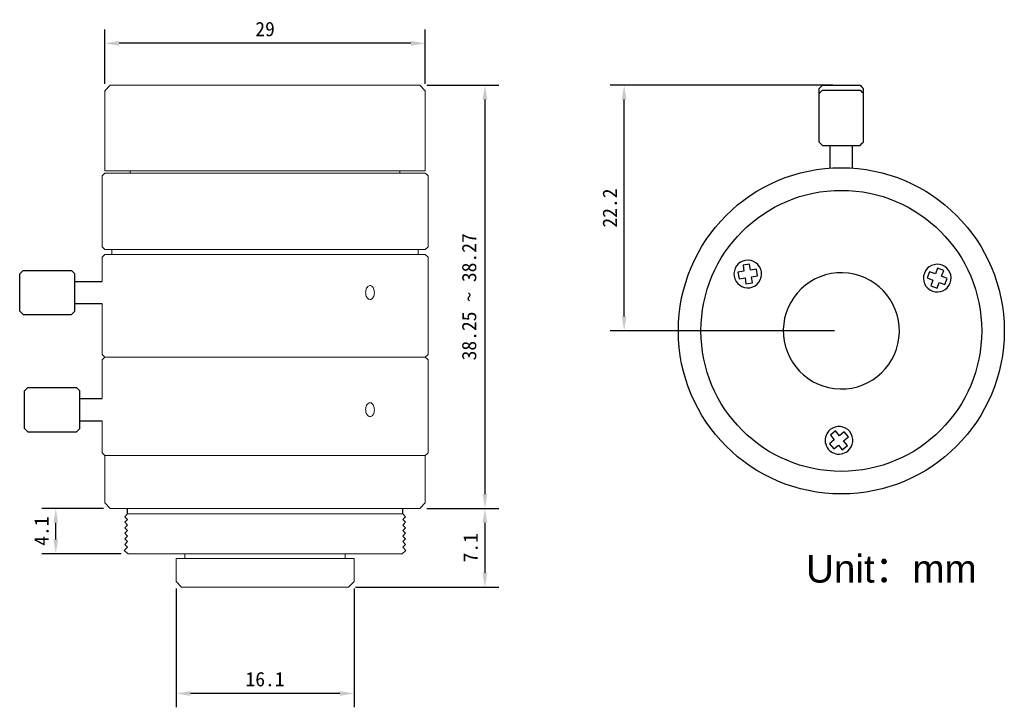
# Model space of a CAD drawing. Header units: millimetres. Extents: x 328.8 to 417.9, y 132.7 to 194.9.
import ezdxf

# ---------------------------------------------------------------- set-up
doc = ezdxf.new("R2010")
doc.units = ezdxf.units.MM
doc.layers.add('5-标注', color=4, linetype='Continuous', lineweight=18)
doc.layers.add('前组镜筒', color=3, linetype='Continuous')
doc.styles.get("Standard").update_dxf_attribs({"font": 'txt.shx'})
doc.styles.add('Textstil32', font='arial.ttf')
doc.dimstyles.new('ISO-25', dxfattribs={"dimtxt": 1.3, "dimasz": 1.3, "dimexe": 1.25, "dimexo": 0.625, "dimtad": 1, "dimdsep": 46, "dimtxsty": 'Standard', "dimcen": 2.5, "dimadec": 0, "dimazin": 0, "dimtfac": 1, "dimtmove": 0, "dimatfit": 3, "dimfxl": 1, "dimarcsym": 0})

# ---------------------------------------------------------------- blocks, each defined once
blk = doc.blocks.new('*D5')
at = {"layer": '5-标注', "color": 0, "linetype": 'Continuous', "lineweight": -2}
for p, q in [((365.652, 150.689), (372.169, 150.689)), ((370.919, 149.389), (370.919, 144.869)), ((359.202, 143.569), (372.169, 143.569))]:
    blk.add_line(p, q, dxfattribs=at)
at = {"layer": '5-标注', "color": 0}
for points in [[(371.136, 149.389), (370.703, 149.389), (370.919, 150.689)], [(370.703, 144.869), (371.136, 144.869), (370.919, 143.569)]]:
    blk.add_solid(points, dxfattribs=at)
at = {"layer": 'Defpoints', "color": 0}
for p in [(365.027, 150.689), (358.577, 143.569), (370.919, 143.569)]:
    blk.add_point(p, dxfattribs=at)
at = {"layer": '5-标注', "color": 0, "insert": (369.633, 147.129), "char_height": 1.3, "attachment_point": 5, "rotation": 90}
blk.add_mtext('{\\fFangSong|b0|i0|c134|p49;7.1}', dxfattribs=at)
blk = doc.blocks.new('*D6')
at = {"layer": '5-标注', "color": 0, "linetype": 'Continuous', "lineweight": -2}
for p, q in [((336.402, 150.689), (330.843, 150.689)), ((332.093, 147.889), (332.093, 149.389)), ((338.012, 146.589), (330.843, 146.589))]:
    blk.add_line(p, q, dxfattribs=at)
at = {"layer": '5-标注', "color": 0}
for points in [[(332.31, 149.389), (331.876, 149.389), (332.093, 150.689)], [(331.876, 147.889), (332.31, 147.889), (332.093, 146.589)]]:
    blk.add_solid(points, dxfattribs=at)
at = {"layer": 'Defpoints', "color": 0}
for p in [(332.093, 150.689), (337.027, 150.689), (338.637, 146.589)]:
    blk.add_point(p, dxfattribs=at)
at = {"layer": '5-标注', "color": 0, "insert": (330.807, 148.639), "char_height": 1.3, "attachment_point": 5, "rotation": 90}
blk.add_mtext('{\\fFangSong|b0|i0|c134|p49;4.1}', dxfattribs=at)
blk = doc.blocks.new('*D7')
at = {"color": 0, "lineweight": -2}
for p, q in [((336.527, 189.064), (336.527, 193.977)), ((365.527, 189.064), (365.527, 193.977)), ((364.227, 192.727), (337.827, 192.727))]:
    blk.add_line(p, q, dxfattribs=at)
at = {"color": 0}
for points in [[(337.827, 192.943), (337.827, 192.51), (336.527, 192.727)], [(364.227, 192.51), (364.227, 192.943), (365.527, 192.727)]]:
    blk.add_solid(points, dxfattribs=at)
at = {"layer": 'Defpoints', "color": 0}
for p in [(336.527, 192.727), (336.527, 188.439), (365.527, 188.439)]:
    blk.add_point(p, dxfattribs=at)
at = {"color": 0, "insert": (351.027, 194.009), "char_height": 1.3, "attachment_point": 5}
blk.add_mtext('{\\fFangSong|b0|i0|c134|p49;29}', dxfattribs=at)
blk = doc.blocks.new('*D8')
at = {"color": 0, "lineweight": -2}
for p, q in [((402.382, 188.939), (382.263, 188.939)), ((383.513, 168.039), (383.513, 187.639)), ((402.539, 166.739), (382.263, 166.739))]:
    blk.add_line(p, q, dxfattribs=at)
at = {"color": 0}
for points in [[(383.73, 187.639), (383.296, 187.639), (383.513, 188.939)], [(383.296, 168.039), (383.73, 168.039), (383.513, 166.739)]]:
    blk.add_solid(points, dxfattribs=at)
at = {"layer": 'Defpoints', "color": 0}
for p in [(383.513, 188.939), (403.007, 188.939), (403.164, 166.739)]:
    blk.add_point(p, dxfattribs=at)
at = {"color": 0, "insert": (382.227, 177.839), "char_height": 1.3, "attachment_point": 5, "rotation": 90}
blk.add_mtext('{\\fFangSong|b0|i0|c134|p49;22.2}', dxfattribs=at)
blk = doc.blocks.new('*D9')
at = {"color": 0, "lineweight": -2}
for p, q in [((365.652, 188.939), (372.169, 188.939)), ((370.919, 187.639), (370.919, 151.989)), ((365.652, 150.689), (372.169, 150.689))]:
    blk.add_line(p, q, dxfattribs=at)
at = {"color": 0}
for points in [[(371.136, 187.639), (370.703, 187.639), (370.919, 188.939)], [(370.703, 151.989), (371.136, 151.989), (370.919, 150.689)]]:
    blk.add_solid(points, dxfattribs=at)
at = {"layer": 'Defpoints', "color": 0}
for p in [(365.027, 188.939), (365.027, 150.689), (370.919, 150.689)]:
    blk.add_point(p, dxfattribs=at)
at = {"color": 0, "insert": (369.496, 169.814), "char_height": 1.3, "attachment_point": 5, "rotation": 90}
blk.add_mtext('{\\fFangSong|b0|i0|c134|p49;38.25 ~ 38.27}', dxfattribs=at)
blk = doc.blocks.new('*D10')
at = {"color": 0, "lineweight": -2}
for p, q in [((342.977, 143.444), (342.977, 132.713)), ((359.077, 143.444), (359.077, 132.713)), ((357.777, 133.963), (344.277, 133.963))]:
    blk.add_line(p, q, dxfattribs=at)
at = {"color": 0}
for points in [[(344.277, 134.179), (344.277, 133.746), (342.977, 133.963)], [(357.777, 133.746), (357.777, 134.179), (359.077, 133.963)]]:
    blk.add_solid(points, dxfattribs=at)
at = {"layer": 'Defpoints', "color": 0}
for p in [(342.977, 144.069), (359.077, 144.069), (342.977, 133.963)]:
    blk.add_point(p, dxfattribs=at)
at = {"color": 0, "insert": (351.027, 135.249), "char_height": 1.3, "attachment_point": 5}
blk.add_mtext('{\\fFangSong|b0|i0|c134|p49;16.1}', dxfattribs=at)

msp = doc.modelspace()

# ---------------------------------------------------------------- linework, layer by layer
at = {"color": 7, "linetype": 'Continuous', "lineweight": 15}
for p, q in [((337.027, 188.939), (336.527, 188.439)), ((337.027, 188.939), (337.08, 188.939)), ((337.08, 188.939), (365.027, 188.939)), ((365.527, 188.439), (365.027, 188.939)), ((336.527, 188.439), (336.527, 181.203)), ((336.527, 188.439), (336.582, 188.439)), ((365.527, 181.203), (365.527, 188.439)), ((336.527, 181.003), (336.277, 180.753)), ((336.527, 181.203), (336.582, 181.203)), ((336.527, 181.003), (363.733, 181.003)), ((336.582, 181.203), (365.527, 181.203)), ((338.827, 181.003), (338.827, 181.203)), ((363.227, 181.003), (363.227, 181.203)), ((363.733, 181.003), (364.906, 181.003)), ((364.906, 181.003), (365.527, 181.003)), ((365.678, 180.852), (365.527, 181.003)), ((365.777, 180.753), (365.678, 180.852)), ((336.277, 180.753), (336.277, 174.343)), ((365.777, 174.343), (365.777, 180.753)), ((336.277, 174.343), (336.527, 174.093)), ((336.527, 174.093), (338.624, 174.093)), ((337.177, 174.093), (337.177, 173.653)), ((340.452, 174.093), (338.624, 174.093)), ((340.452, 174.093), (363.733, 174.093)), ((364.906, 174.093), (363.733, 174.093)), ((364.877, 173.653), (364.877, 174.093)), ((364.906, 174.093), (365.527, 174.093)), ((365.527, 174.093), (365.679, 174.245)), ((365.679, 174.245), (365.777, 174.343)), ((336.527, 173.653), (336.277, 173.403)), ((336.277, 173.403), (336.277, 171.203)), ((336.527, 173.653), (365.527, 173.653)), ((365.777, 173.403), (365.527, 173.653)), ((365.777, 164.613), (365.777, 173.403)), ((336.277, 169.203), (336.277, 164.613)), ((336.277, 164.613), (336.527, 164.367)), ((336.527, 164.367), (336.278, 164.117)), ((336.278, 160.617), (336.278, 164.117)), ((336.527, 164.367), (359.292, 164.367)), ((336.527, 164.367), (365.527, 164.367)), ((362.684, 164.367), (365.527, 164.367)), ((365.527, 164.367), (365.777, 164.613)), ((365.681, 164.213), (365.527, 164.367)), ((365.777, 164.117), (365.681, 164.213)), ((365.777, 155.727), (365.777, 164.117)), ((336.278, 155.727), (336.278, 158.617)), ((336.374, 155.631), (336.527, 155.477)), ((336.527, 155.477), (336.527, 151.189)), ((336.527, 155.477), (365.527, 155.477)), ((336.527, 155.477), (359.292, 155.477)), ((362.684, 155.477), (365.527, 155.477)), ((365.527, 155.477), (365.681, 155.631)), ((365.527, 151.189), (365.527, 155.477)), ((365.777, 155.727), (365.681, 155.631)), ((336.527, 151.189), (337.027, 150.689)), ((337.027, 150.689), (365.027, 150.689)), ((365.027, 150.689), (365.527, 151.189)), ((338.577, 150.189), (363.477, 150.189)), ((338.637, 146.589), (363.427, 146.589)), ((342.977, 146.169), (342.977, 144.069)), ((359.077, 146.169), (342.977, 146.169)), ((343.777, 146.589), (343.777, 146.169)), ((358.277, 146.169), (358.277, 146.589)), ((359.077, 144.069), (359.077, 146.169)), ((342.977, 144.069), (343.477, 143.569)), ((358.577, 143.569), (343.477, 143.569)), ((358.577, 143.569), (359.077, 144.069))]:
    msp.add_line(p, q, dxfattribs=at)
at = {"color": 7, "linetype": 'Continuous', "lineweight": 25}
for p, q in [((401.464, 188.939), (401.166, 188.639)), ((404.864, 188.939), (405.064, 188.739)), ((401.166, 184.239), (401.166, 188.639)), ((401.464, 188.489), (401.166, 188.189)), ((401.166, 184.039), (401.166, 188.439)), ((401.166, 183.789), (401.166, 188.189)), ((404.864, 188.489), (405.064, 188.289)), ((405.161, 184.239), (405.161, 188.639)), ((405.161, 184.039), (405.161, 188.439)), ((405.161, 183.789), (405.161, 188.189)), ((401.464, 183.489), (401.264, 183.689)), ((404.864, 183.489), (405.064, 183.689)), ((402.164, 181.456), (402.164, 183.489)), ((404.164, 181.456), (404.164, 183.489)), ((394.355, 172.122), (393.812, 172.035)), ((393.812, 172.035), (393.908, 171.443)), ((394.86, 172.761), (394.268, 172.665)), ((394.268, 172.665), (394.355, 172.122)), ((394.948, 172.218), (394.86, 172.761)), ((395.491, 172.305), (394.948, 172.218)), ((395.586, 171.713), (395.491, 172.305)), ((411.155, 172.086), (410.941, 171.525)), ((411.669, 171.89), (411.155, 172.086)), ((411.865, 172.404), (411.669, 171.89)), ((412.425, 172.19), (411.865, 172.404)), ((412.23, 171.676), (412.425, 172.19)), ((393.908, 171.443), (394.451, 171.53)), ((394.451, 171.53), (394.538, 170.987)), ((394.538, 170.987), (395.131, 171.082)), ((395.043, 171.625), (395.586, 171.713)), ((395.131, 171.082), (395.043, 171.625)), ((410.941, 171.525), (411.455, 171.329)), ((411.455, 171.329), (411.26, 170.815)), ((411.82, 170.602), (412.016, 171.116)), ((412.016, 171.116), (412.53, 170.92)), ((412.744, 171.48), (412.23, 171.676)), ((412.53, 170.92), (412.744, 171.48)), ((411.26, 170.815), (411.82, 170.602)), ((402.645, 157.69), (402.18, 157.312)), ((402.993, 157.264), (402.645, 157.69)), ((402.527, 156.885), (402.101, 156.538)), ((402.18, 157.312), (402.527, 156.885)), ((403.419, 157.611), (402.993, 157.264)), ((403.371, 156.799), (403.798, 157.146)), ((403.719, 156.372), (403.371, 156.799)), ((403.798, 157.146), (403.419, 157.611)), ((402.101, 156.538), (402.48, 156.073)), ((402.48, 156.073), (402.906, 156.42)), ((402.906, 156.42), (403.253, 155.993)), ((403.253, 155.993), (403.719, 156.372))]:
    msp.add_line(p, q, dxfattribs=at)
for p, q in [((401.464, 183.489), (404.864, 183.489)), ((338.577, 150.189), (338.577, 150.689)), ((363.477, 150.189), (363.477, 150.689)), ((338.577, 150.189), (338.327, 149.939)), ((338.327, 149.939), (338.577, 149.689)), ((338.577, 149.689), (338.327, 149.439)), ((363.477, 150.189), (363.727, 149.939)), ((363.727, 149.939), (363.477, 149.689)), ((363.477, 149.689), (363.727, 149.439)), ((338.327, 149.439), (338.577, 149.189)), ((338.577, 149.189), (338.327, 148.939)), ((338.327, 148.939), (338.577, 148.689)), ((363.727, 149.439), (363.477, 149.189)), ((363.477, 149.189), (363.727, 148.939)), ((363.727, 148.939), (363.477, 148.689)), ((338.577, 148.689), (338.327, 148.439)), ((338.327, 148.439), (338.577, 148.189)), ((338.577, 148.189), (338.327, 147.939)), ((338.327, 147.939), (338.577, 147.689)), ((363.477, 148.689), (363.727, 148.439)), ((363.727, 148.439), (363.477, 148.189)), ((363.477, 148.189), (363.727, 147.939)), ((363.727, 147.939), (363.477, 147.689)), ((338.577, 147.189), (338.277, 146.889)), ((338.577, 147.689), (338.327, 147.439)), ((338.327, 147.439), (338.577, 147.189)), ((363.477, 147.689), (363.727, 147.439)), ((363.727, 147.439), (363.477, 147.189)), ((363.477, 147.189), (363.777, 146.889))]:
    msp.add_line(p, q)
at = {"color": 0, "linetype": 'Continuous', "lineweight": 15}
for p, q in [((333.827, 169.203), (336.277, 169.203)), ((334.277, 158.617), (336.278, 158.617))]:
    msp.add_line(p, q, dxfattribs=at)
at = {"color": 7, "linetype": 'Continuous', "lineweight": 25, "flags": 128}
for points in [[(401.464, 188.939), (401.493, 188.939), (401.579, 188.939), (401.718, 188.939), (401.907, 188.939), (402.139, 188.939), (402.406, 188.939), (402.699, 188.939), (403.007, 188.939), (403.321, 188.939), (403.629, 188.939), (403.921, 188.939), (404.188, 188.939), (404.42, 188.939), (404.609, 188.939), (404.749, 188.939), (404.835, 188.939), (404.864, 188.939)], [(401.464, 188.489), (401.493, 188.489), (401.579, 188.489), (401.718, 188.489), (401.907, 188.489), (402.139, 188.489), (402.406, 188.489), (402.699, 188.489), (403.007, 188.489), (403.321, 188.489), (403.629, 188.489), (403.921, 188.489), (404.188, 188.489), (404.42, 188.489), (404.609, 188.489), (404.749, 188.489), (404.835, 188.489), (404.864, 188.489)]]:
    msp.add_lwpolyline(points, dxfattribs=at)
for radius in [14.745, 12.7]:
    msp.add_circle((403.164, 166.739), radius)
at = {"color": 7, "linetype": 'Continuous', "lineweight": 25}
for centre, radius, start, end in [((394.699, 171.874), 1.25, 9.14645, 189.14645), ((394.699, 171.874), 1.25, 189.14645, 9.14645), ((403.164, 166.739), 5.254, 88.75944, 178.75944), ((403.164, 166.739), 5.254, 358.75944, 88.75944), ((411.843, 171.503), 1.25, 69.14645, 249.14645), ((411.843, 171.503), 1.25, 249.14645, 69.14645), ((403.164, 166.739), 5.254, 178.75944, 268.75944), ((403.164, 166.739), 5.254, 268.75944, 358.75944), ((402.949, 156.842), 1.25, 129.14645, 309.14645), ((402.949, 156.842), 1.25, 309.14645, 129.14645)]:
    msp.add_arc(centre, radius, start, end, dxfattribs=at)
for points in [[(405.161, 188.639), (405.129, 188.673), (405.096, 188.706), (405.064, 188.739)], [(405.064, 188.539), (405.064, 188.539), (405.064, 188.539), (405.064, 188.539)], [(405.161, 188.189), (405.129, 188.223), (405.096, 188.256), (405.064, 188.289)], [(401.166, 183.789), (401.199, 183.756), (401.231, 183.723), (401.264, 183.69)], [(401.264, 183.69), (401.264, 183.69), (401.264, 183.689), (401.264, 183.689)], [(405.064, 183.69), (405.096, 183.723), (405.129, 183.756), (405.161, 183.789)], [(405.064, 183.689), (405.064, 183.689), (405.064, 183.69), (405.064, 183.69)]]:
    msp.add_open_spline(points, degree=3, dxfattribs=at)
at = {"color": 0, "linetype": 'Continuous', "lineweight": 15}
for points in [[(360.127, 170.203), (360.131, 170.274), (360.141, 170.414), (360.212, 170.601), (360.315, 170.743), (360.442, 170.825), (360.577, 170.836), (360.704, 170.776), (360.81, 170.652), (360.884, 170.477), (360.919, 170.271), (360.911, 170.057), (360.861, 169.861), (360.774, 169.702), (360.659, 169.6), (360.527, 169.566), (360.394, 169.604), (360.273, 169.71), (360.181, 169.87), (360.133, 170.045), (360.129, 170.159), (360.127, 170.203)], [(360.127, 159.617), (360.131, 159.687), (360.141, 159.828), (360.212, 160.015), (360.315, 160.157), (360.442, 160.238), (360.577, 160.25), (360.704, 160.19), (360.81, 160.065), (360.884, 159.89), (360.919, 159.684), (360.911, 159.471), (360.861, 159.274), (360.774, 159.116), (360.659, 159.014), (360.527, 158.98), (360.394, 159.018), (360.273, 159.123), (360.181, 159.284), (360.133, 159.458), (360.129, 159.573), (360.127, 159.617)]]:
    msp.add_open_spline(points, degree=3, knots=[0, 0, 0, 0, 0.053641, 0.10729, 0.160975, 0.214678, 0.26837, 0.322002, 0.375651, 0.429356, 0.483066, 0.536719, 0.59036, 0.644013, 0.697731, 0.751401, 0.805068, 0.858696, 0.912393, 0.966083, 1, 1, 1, 1], dxfattribs=at)
at = {"color": 7, "linetype": 'Continuous', "lineweight": 15}
msp.add_open_spline([(336.278, 155.727), (336.316, 155.689), (336.383, 155.621), (336.42, 155.585), (336.436, 155.569)], degree=3, knots=[0, 0, 0, 0, 0.561595, 1, 1, 1, 1], dxfattribs=at)
at = {"layer": '5-标注', "color": 0}
for p, q in [((338.627, 146.589), (338.277, 146.889)), ((363.427, 146.589), (363.777, 146.889))]:
    msp.add_line(p, q, dxfattribs=at)
at = {"layer": '前组镜筒', "color": 0}
for p, q in [((329.127, 172.203), (328.827, 171.903)), ((329.127, 172.203), (333.527, 172.203)), ((333.827, 171.903), (333.527, 172.203)), ((328.827, 168.503), (328.827, 171.903)), ((333.827, 168.503), (333.827, 171.903)), ((333.827, 171.203), (336.277, 171.203)), ((329.127, 168.203), (328.827, 168.503)), ((333.827, 168.503), (333.527, 168.203)), ((333.827, 169.203), (336.277, 169.203)), ((329.127, 168.203), (333.527, 168.203)), ((329.577, 161.617), (329.277, 161.317)), ((329.277, 157.917), (329.277, 161.317)), ((329.577, 161.617), (333.977, 161.617)), ((334.277, 161.317), (333.977, 161.617)), ((334.277, 157.917), (334.277, 161.317)), ((334.277, 160.617), (336.278, 160.617)), ((334.277, 158.617), (336.278, 158.617)), ((329.577, 157.617), (329.277, 157.917)), ((334.277, 157.917), (333.977, 157.617)), ((329.577, 157.617), (333.977, 157.617))]:
    msp.add_line(p, q, dxfattribs=at)

# ---------------------------------------------------------------- texts
at = {"insert": (399.97, 146.483), "char_height": 2.5, "attachment_point": 1, "style": 'Textstil32'}
msp.add_mtext_dynamic_manual_height_columns('Unit{\\fSimSun|b0|i0|c134|p2;：}mm', width=46.42623, gutter_width=12.5, heights=[0], dxfattribs=at)

# ---------------------------------------------------------------- dimensions: what is measured, and where the dimension line sits
dim = msp.add_linear_dim(base=(336.527, 192.727), p1=(365.527, 188.439), p2=(336.527, 188.439), text='{\\fFangSong|b0|i0|c134|p49;<>}', dimstyle='ISO-25', override={"dimtxsty": 'Standard'})
dim.commit()
dim.dimension.update_dxf_attribs({"geometry": '*D7', "text_midpoint": (351.027, 192.727), "dimtype": 160})
for base, p1, p2, angle, text, picture, middle in [((370.919, 150.689), (365.027, 188.939), (365.027, 150.689), 270, '{\\fFangSong|b0|i0|c134|p49;<> ~ 38.27}', '*D9', (369.496, 169.814)), ((383.513, 188.939), (403.164, 166.739), (403.007, 188.939), 90, '{\\fFangSong|b0|i0|c134|p49;<>}', '*D8', (382.227, 177.839))]:
    dim = msp.add_linear_dim(base=base, p1=p1, p2=p2, angle=angle, text=text, dimstyle='ISO-25', override={"dimtxsty": 'Standard'})
    dim.commit()
    dim.dimension.update_dxf_attribs({"geometry": picture, "text_midpoint": middle})
dim = msp.add_linear_dim(base=(342.977, 133.963), p1=(359.077, 144.069), p2=(342.977, 144.069), text='{\\fFangSong|b0|i0|c134|p49;<>}', dimstyle='ISO-25', override={"dimtxsty": 'Standard'})
dim.commit()
dim.dimension.update_dxf_attribs({"geometry": '*D10', "text_midpoint": (351.027, 135.249)})
at = {"layer": '5-标注', "color": 0}
dim = msp.add_linear_dim(base=(332.093, 150.689), p1=(338.637, 146.589), p2=(337.027, 150.689), angle=270, text='{\\fFangSong|b0|i0|c134|p49;<>}', dimstyle='ISO-25', override={"dimtxsty": 'Standard', "dimtfillclr": 256}, dxfattribs=at)
dim.commit()
dim.dimension.update_dxf_attribs({"geometry": '*D6', "text_midpoint": (332.093, 148.639), "dimtype": 160})
dim = msp.add_linear_dim(base=(370.919, 143.569), p1=(365.027, 150.689), p2=(358.577, 143.569), angle=270, text='{\\fFangSong|b0|i0|c134|p49;<>}', dimstyle='ISO-25', override={"dimdec": 1, "dimtxsty": 'Standard'}, dxfattribs=at)
dim.commit()
dim.dimension.update_dxf_attribs({"geometry": '*D5', "text_midpoint": (369.633, 147.129)})

doc.saveas('drawing.dxf')
